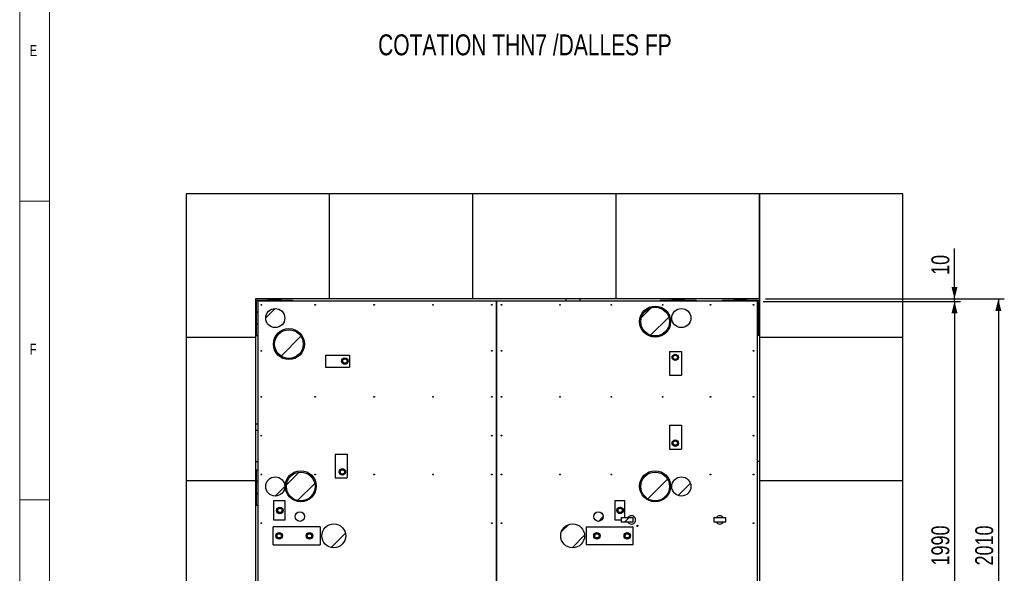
# Model space of a CAD drawing. Header units: millimetres. Extents: x 5 to 589, y 5 to 415.
# Tile 2 of 46: x 5 to 170, y 98 to 190. Entities that reach past the tile are written whole.
import ezdxf

# ---------------------------------------------------------------- set-up
doc = ezdxf.new("R2010")
doc.units = ezdxf.units.MM
for name, color, linetype in [('COTES', 1, 'Continuous'), ('NOTES', 6, 'Continuous'), ('TRAIT-FINS', 9, 'Continuous')]:
    doc.layers.add(name, color=color, linetype=linetype)
doc.layers.add('TRAIT-FORT', color=4, linetype='Continuous', lineweight=25)
doc.styles.add('SLDTEXTSTYLE0', font='TXT', dxfattribs={"width": 0.75})
doc.dimstyles.new('SLDDIMSTYLE0', dxfattribs={"dimtxt": 3, "dimasz": 2, "dimexe": 0, "dimexo": 0.0625, "dimgap": 0.75, "dimtad": 1, "dimdec": 0, "dimlfac": 25, "dimrnd": 1e-09, "dimzin": 12, "dimdsep": 46, "dimtxsty": 'SLDTEXTSTYLE0', "dimsah": 1, "dimcen": 0.09, "dimadec": 0, "dimazin": 3, "dimtfac": 1, "dimtdec": 0, "dimtofl": 0, "dimtmove": 0, "dimatfit": 3, "dimfxl": 1, "dimfrac": 2, "dimtolj": 1, "dimtzin": 12, "dimarcsym": 0})
doc.dimstyles.new('SLDDIMSTYLE1', dxfattribs={"dimtxt": 3, "dimasz": 2, "dimexe": 0, "dimexo": 0.0625, "dimgap": 0.75, "dimtad": 1, "dimdec": 0, "dimlfac": 25, "dimrnd": 1e-09, "dimzin": 12, "dimdsep": 46, "dimtxsty": 'SLDTEXTSTYLE0', "dimsah": 1, "dimcen": 0.09, "dimadec": 0, "dimazin": 3, "dimtfac": 1, "dimtdec": 0, "dimtmove": 0, "dimatfit": 0, "dimfxl": 1, "dimfrac": 2, "dimtolj": 1, "dimtzin": 12, "dimarcsym": 0})

# ---------------------------------------------------------------- blocks, each defined once
blk = doc.blocks.new('_D_6')
at = {"layer": 'COTES', "color": 1, "transparency": 16777216}
for p, q in [((129.46, 143.25), (162.52, 143.25)), ((161.52, 143.25), (161.52, 63.65)), ((129.46, 63.65), (162.52, 63.65))]:
    blk.add_line(p, q, dxfattribs=at)
for points in [[(161.52, 143.25), (161.02, 141.25), (162.02, 141.25)], [(161.52, 63.65), (162.02, 65.65), (161.02, 65.65)]]:
    blk.add_solid(points, dxfattribs=at)
at = {"layer": 'COTES', "color": 1, "transparency": 16777216, "insert": (157.65, 99.02), "char_height": 3, "attachment_point": 1, "rotation": 90, "style": 'SLDTEXTSTYLE0'}
blk.add_mtext('1990', dxfattribs=at)
blk = doc.blocks.new('_D_7')
at = {"layer": 'COTES', "color": 1, "transparency": 16777216}
for p, q in [((129.86, 143.65), (169.86, 143.65)), ((168.86, 143.65), (168.86, 63.25)), ((129.86, 63.25), (169.86, 63.25))]:
    blk.add_line(p, q, dxfattribs=at)
for points in [[(168.86, 143.65), (168.36, 141.65), (169.36, 141.65)], [(168.86, 63.25), (169.36, 65.25), (168.36, 65.25)]]:
    blk.add_solid(points, dxfattribs=at)
at = {"layer": 'COTES', "color": 1, "transparency": 16777216, "insert": (164.99, 99.02), "char_height": 3, "attachment_point": 1, "rotation": 90, "style": 'SLDTEXTSTYLE0'}
blk.add_mtext('2010', dxfattribs=at)
blk = doc.blocks.new('_D_9')
at = {"layer": 'COTES', "color": 1, "transparency": 16777216}
for p, q in [((161.52, 143.65), (161.52, 152.11)), ((129.86, 143.65), (162.52, 143.65)), ((161.52, 143.25), (161.52, 143.65)), ((129.46, 143.25), (162.52, 143.25)), ((161.52, 143.25), (161.52, 140.25))]:
    blk.add_line(p, q, dxfattribs=at)
for points in [[(161.52, 143.65), (162.02, 145.65), (161.02, 145.65)], [(161.52, 143.25), (161.02, 141.25), (162.02, 141.25)]]:
    blk.add_solid(points, dxfattribs=at)
at = {"layer": 'COTES', "color": 1, "transparency": 16777216, "insert": (157.65, 147.68), "char_height": 3, "attachment_point": 1, "rotation": 90, "style": 'SLDTEXTSTYLE0'}
blk.add_mtext('10', dxfattribs=at)

msp = doc.modelspace()

# ---------------------------------------------------------------- hatches: boundary and pattern name
at = {"layer": 'TRAIT-FINS'}
h = msp.add_hatch(dxfattribs=at)
h.set_pattern_fill('ANSI31', color=9, style=0)
edge = h.paths.add_edge_path(flags=0)
edge.add_arc((47.789, 140.449), 1.6, 0, 360)
h = msp.add_hatch(dxfattribs=at)
h.set_pattern_fill('ANSI31', color=9, style=0)
edge = h.paths.add_edge_path(flags=0)
edge.add_arc((111.402, 139.851), 2.4, 0, 360)
h = msp.add_hatch(dxfattribs=at)
h.set_pattern_fill('ANSI31', color=9, style=0)
edge = h.paths.add_edge_path(flags=0)
edge.add_arc((115.786, 140.449), 1.6, 0, 360)
h = msp.add_hatch(dxfattribs=at)
h.set_pattern_fill('ANSI31', color=9, style=0)
edge = h.paths.add_edge_path(flags=0)
edge.add_arc((50.074, 136.089), 2.4, 0, 360)
h = msp.add_hatch(dxfattribs=at)
h.set_pattern_fill('ANSI31', color=9, style=0)
edge = h.paths.add_edge_path(flags=0)
edge.add_arc((47.789, 112.249), 1.6, 0, 360)
h = msp.add_hatch(dxfattribs=at)
h.set_pattern_fill('ANSI31', color=9, style=0)
edge = h.paths.add_edge_path(flags=0)
edge.add_arc((52.058, 112.249), 2.4, 0, 360)
h = msp.add_hatch(dxfattribs=at)
h.set_pattern_fill('ANSI31', color=9, style=0)
edge = h.paths.add_edge_path(flags=0)
edge.add_arc((111.402, 112.249), 2.4, 0, 360)
h = msp.add_hatch(dxfattribs=at)
h.set_pattern_fill('ANSI31', color=9, style=0)
edge = h.paths.add_edge_path(flags=0)
edge.add_arc((115.786, 112.249), 1.6, 0, 360)
h = msp.add_hatch(dxfattribs=at)
h.set_pattern_fill('ANSI31', color=9, style=0)
edge = h.paths.add_edge_path(flags=0)
edge.add_arc((51.906, 107.207), 0.8, 0, 360)
h = msp.add_hatch(dxfattribs=at)
h.set_pattern_fill('ANSI31', color=9, style=0)
edge = h.paths.add_edge_path(flags=0)
edge.add_arc((101.906, 107.207), 0.8, 0, 360)
h = msp.add_hatch(dxfattribs=at)
h.set_pattern_fill('ANSI31', color=9, style=0)
edge = h.paths.add_edge_path(flags=0)
edge.add_arc((57.586, 103.981), 2, 0, 360)
h = msp.add_hatch(dxfattribs=at)
h.set_pattern_fill('ANSI31', color=9, style=0)
edge = h.paths.add_edge_path(flags=0)
edge.add_arc((97.586, 103.981), 2, 0, 360)
h = msp.add_hatch(dxfattribs=at)
h.set_pattern_fill('ANSI31', color=9, style=0)
h.paths.add_polyline_path([(105.73, 106.247), (107.729, 106.247), (107.729, 107.047), (105.73, 107.047)], flags=0)
h = msp.add_hatch(dxfattribs=at)
h.set_pattern_fill('ANSI31', color=9, style=0)
h.paths.add_polyline_path([(121.226, 106.247), (123.225, 106.247), (123.225, 107.047), (121.226, 107.047)], flags=0)

# ---------------------------------------------------------------- linework, layer by layer
at = {"color": 7, "linetype": 'Continuous', "lineweight": 18}
for p, q in [((5, 415), (5, 5)), ((10, 410), (10, 10)), ((10, 160), (5, 160)), ((5, 110), (10, 110))]:
    msp.add_line(p, q, dxfattribs=at)
for centre, radius in [((108.426, 105.647), 0.12), ((106.73, 103.981), 0.36)]:
    msp.add_circle(centre, radius, dxfattribs=at)
at = {"layer": 'TRAIT-FORT', "color": 4, "linetype": 'Continuous', "lineweight": 25}
for p, q in [((32.859, 161.252), (32.859, 137.252)), ((56.859, 161.252), (32.859, 161.252)), ((56.859, 143.652), (56.859, 161.252)), ((80.859, 161.252), (56.859, 161.252)), ((80.859, 143.652), (80.859, 161.252)), ((104.859, 161.252), (80.859, 161.252)), ((104.859, 143.652), (104.859, 161.252)), ((128.859, 161.252), (104.859, 161.252)), ((128.859, 143.652), (128.859, 161.252)), ((128.859, 161.252), (128.859, 137.252)), ((152.859, 161.252), (128.859, 161.252)), ((152.859, 137.252), (152.859, 161.252)), ((44.459, 143.652), (44.459, 137.252)), ((56.859, 143.652), (44.459, 143.652)), ((44.659, 137.452), (44.659, 143.452)), ((44.659, 143.452), (50.659, 143.452)), ((48.078, 143.625), (48.078, 143.652)), ((50.659, 143.452), (50.659, 143.252)), ((80.859, 143.652), (56.859, 143.652)), ((104.859, 143.652), (80.859, 143.652)), ((96.459, 143.652), (96.459, 143.252)), ((98.859, 143.252), (98.859, 143.652)), ((128.859, 143.652), (104.859, 143.652)), ((112.259, 143.252), (112.259, 143.452)), ((112.259, 143.452), (118.259, 143.452)), ((118.259, 143.452), (118.259, 143.252)), ((122.659, 143.452), (128.659, 143.452)), ((122.659, 143.252), (122.659, 143.452)), ((128.659, 143.452), (128.659, 137.452)), ((44.859, 143.252), (44.859, 63.652)), ((84.859, 143.252), (44.859, 143.252)), ((84.859, 143.252), (84.859, 63.652)), ((128.459, 143.252), (84.859, 143.252)), ((84.859, 63.652), (84.859, 143.252)), ((84.859, 143.252), (84.859, 143.252)), ((128.459, 143.252), (128.459, 63.652)), ((128.659, 142.191), (128.859, 142.191)), ((32.859, 137.252), (44.459, 137.252)), ((32.859, 137.252), (32.859, 113.252)), ((44.459, 137.252), (44.459, 113.252)), ((44.859, 137.452), (44.659, 137.452)), ((128.659, 137.452), (128.459, 137.452)), ((128.859, 137.252), (152.859, 137.252)), ((128.859, 137.252), (128.859, 113.252)), ((152.859, 113.252), (152.859, 137.252)), ((56.23, 134.249), (56.23, 132.249)), ((56.23, 134.249), (60.23, 134.249)), ((60.23, 134.249), (60.23, 132.249)), ((113.81, 134.867), (115.81, 134.867)), ((113.81, 134.867), (113.81, 130.867)), ((115.81, 134.867), (115.81, 130.867)), ((56.23, 132.249), (60.23, 132.249)), ((113.81, 130.867), (115.81, 130.867)), ((44.859, 122.67), (44.459, 122.67)), ((113.81, 122.509), (115.81, 122.509)), ((113.81, 122.509), (113.81, 118.509)), ((115.81, 122.509), (115.81, 118.509)), ((44.459, 121.67), (44.859, 121.67)), ((57.814, 117.684), (57.814, 113.684)), ((57.814, 117.684), (59.814, 117.684)), ((59.814, 117.684), (59.814, 113.684)), ((113.81, 118.509), (115.81, 118.509)), ((44.459, 116.452), (44.859, 116.452)), ((128.859, 116.452), (128.459, 116.452)), ((44.659, 115.052), (44.859, 115.052)), ((44.659, 109.052), (44.659, 115.052)), ((32.859, 113.252), (44.459, 113.252)), ((32.859, 113.252), (32.859, 89.252)), ((44.459, 113.252), (44.459, 89.252)), ((57.814, 113.684), (59.814, 113.684)), ((128.859, 113.252), (152.859, 113.252)), ((128.859, 113.252), (128.859, 89.252)), ((152.859, 89.252), (152.859, 113.252)), ((84.859, 112.052), (84.859, 112.052)), ((84.859, 112.052), (84.859, 112.052)), ((44.859, 109.052), (44.659, 109.052)), ((49.462, 109.842), (47.504, 109.842)), ((47.504, 109.842), (47.504, 106.642)), ((49.462, 106.642), (49.462, 109.842)), ((104.648, 109.842), (104.648, 106.642)), ((106.308, 109.842), (104.648, 109.842)), ((106.308, 107.047), (106.308, 109.842)), ((47.504, 106.642), (49.462, 106.642)), ((104.648, 106.642), (105.73, 106.642)), ((105.73, 107.047), (105.73, 106.247)), ((105.73, 107.047), (105.73, 106.247)), ((105.73, 107.047), (107.729, 107.047)), ((105.73, 107.047), (105.73, 107.047)), ((107.729, 106.247), (105.73, 106.247)), ((105.73, 106.247), (105.73, 106.247)), ((107.729, 107.047), (107.73, 107.047)), ((107.729, 106.247), (107.729, 107.047)), ((107.73, 106.247), (107.729, 106.247)), ((107.73, 106.247), (107.73, 107.047)), ((121.226, 107.047), (121.226, 106.247)), ((121.226, 107.047), (121.226, 106.247)), ((121.226, 107.047), (123.225, 107.047)), ((121.226, 107.047), (121.226, 107.047)), ((123.225, 106.247), (121.226, 106.247)), ((121.226, 106.247), (121.226, 106.247)), ((123.225, 106.247), (123.225, 107.047)), ((123.225, 107.047), (123.226, 107.047)), ((123.226, 106.247), (123.225, 106.247)), ((123.226, 106.247), (123.226, 107.047)), ((47.432, 102.463), (47.432, 105.496)), ((55.317, 105.496), (47.432, 105.496)), ((55.317, 105.496), (55.317, 102.463)), ((99.854, 105.496), (107.739, 105.496)), ((99.854, 105.496), (99.854, 102.463)), ((107.739, 102.463), (107.739, 105.496)), ((47.432, 102.463), (55.317, 102.463)), ((107.739, 102.463), (99.854, 102.463))]:
    msp.add_line(p, q, dxfattribs=at)
for centre, radius in [((45.459, 142.652), 0.068), ((47.789, 140.449), 1.6), ((54.471, 142.652), 0.068), ((64.334, 142.652), 0.068), ((74.197, 142.652), 0.068), ((84.059, 142.652), 0.068), ((85.659, 142.652), 0.068), ((95.459, 142.652), 0.068), ((104.059, 142.652), 0.068), ((111.391, 139.851), 2.6), ((111.402, 139.851), 2.4), ((112.659, 142.652), 0.068), ((115.786, 140.449), 1.6), ((120.659, 142.652), 0.068), ((127.859, 142.652), 0.068), ((50.075, 136.092), 2.6), ((50.074, 136.089), 2.4), ((45.459, 134.952), 0.068), ((59.443, 133.249), 0.54), ((59.443, 133.249), 0.361), ((84.059, 134.952), 0.068), ((85.659, 134.952), 0.068), ((114.77, 133.869), 0.54), ((114.77, 133.869), 0.361), ((127.859, 134.952), 0.068), ((45.459, 127.252), 0.068), ((54.471, 127.252), 0.068), ((64.334, 127.252), 0.068), ((74.197, 127.252), 0.068), ((84.059, 127.252), 0.068), ((85.659, 127.252), 0.068), ((95.459, 127.252), 0.068), ((104.059, 127.252), 0.068), ((112.659, 127.252), 0.068), ((120.659, 127.252), 0.068), ((127.859, 127.252), 0.068), ((45.459, 120.752), 0.068), ((84.059, 120.752), 0.068), ((85.659, 120.752), 0.068), ((127.859, 120.752), 0.068), ((114.77, 119.509), 0.54), ((114.77, 119.509), 0.361), ((45.459, 114.252), 0.068), ((47.789, 112.249), 1.6), ((52.057, 112.288), 2.6), ((52.058, 112.249), 2.4), ((54.471, 114.252), 0.068), ((59.027, 114.685), 0.54), ((59.027, 114.685), 0.361), ((64.334, 114.252), 0.068), ((74.197, 114.252), 0.068), ((84.059, 114.252), 0.068), ((85.659, 114.252), 0.068), ((95.459, 114.252), 0.068), ((104.059, 114.252), 0.068), ((111.391, 112.288), 2.6), ((111.402, 112.249), 2.4), ((115.786, 112.249), 1.6), ((120.659, 114.252), 0.068), ((127.859, 114.252), 0.068), ((48.562, 108.229), 0.54), ((48.562, 108.229), 0.361), ((51.906, 107.207), 0.8), ((101.906, 107.207), 0.8), ((105.523, 108.245), 0.54), ((105.523, 108.245), 0.361), ((45.459, 106.111), 0.068), ((57.586, 103.981), 2), ((84.059, 106.111), 0.068), ((85.659, 106.111), 0.068), ((97.586, 103.981), 2), ((127.859, 106.111), 0.068), ((48.442, 103.981), 0.54), ((48.442, 103.981), 0.361), ((53.522, 103.981), 0.54), ((53.522, 103.981), 0.361), ((101.65, 103.981), 0.54), ((101.65, 103.981), 0.361), ((106.73, 103.981), 0.54), ((106.73, 103.981), 0.361)]:
    msp.add_circle(centre, radius, dxfattribs=at)
for centre, radius, start, end in [((47.659, 140.452), 3.2, 69.63587, 110.36413), ((47.659, 140.452), 3.16, 71.68935, 108.31065), ((115.259, 140.452), 3.2, 69.63587, 110.36413), ((115.259, 140.452), 3.16, 71.68935, 108.31065), ((125.659, 140.452), 3.2, 69.63587, 110.36413), ((125.659, 140.452), 3.16, 71.68935, 108.31065), ((47.659, 140.452), 3.2, 159.63587, 200.36413), ((47.659, 140.452), 3.16, 161.68935, 198.31065), ((125.659, 140.452), 3.2, 339.63587, 20.36413), ((125.659, 140.452), 3.16, 341.68935, 18.31065), ((59.23, 133.249), 0.362, 134.58186, 180), ((59.23, 133.249), 0.362, 180, 225.36411), ((58.814, 114.684), 0.362, 134.7404, 180), ((58.814, 114.684), 0.362, 180, 225.58745), ((112.659, 114.252), 0.068, 357.79544, 117.97044), ((47.659, 112.052), 3.2, 159.63587, 200.36413), ((47.659, 112.052), 3.16, 161.68935, 198.31065), ((105.31, 108.247), 0.362, 134.63062, 180), ((105.31, 108.247), 0.362, 180, 225.38246), ((107.426, 106.647), 0.709, 0, 145.64762), ((122.226, 106.647), 0.703, 34.65254, 145.34746), ((107.426, 106.647), 0.709, 214.3597, 0), ((122.226, 106.647), 0.703, 214.65992, 325.34008)]:
    msp.add_arc(centre, radius, start, end, dxfattribs=at)
for points, knots in [([(59.065, 133.471), (59.113, 133.498), (59.194, 133.544), (59.31, 133.61), (59.389, 133.655), (59.433, 133.68), (59.446, 133.688)], [0, 0, 0, 0, 0.3862435, 0.6384308, 0.8974327, 1, 1, 1, 1]), ([(59.825, 133.466), (59.792, 133.485), (59.725, 133.524), (59.627, 133.582), (59.533, 133.637), (59.475, 133.671), (59.446, 133.688)], [0, 0, 0, 0, 0.2646059, 0.5349496, 0.7653441, 1, 1, 1, 1]), ([(114.388, 133.652), (114.389, 133.69), (114.389, 133.767), (114.39, 133.881), (114.391, 133.99), (114.391, 134.057), (114.391, 134.091)], [0, 0, 0, 0, 0.2646059, 0.5349496, 0.7653441, 1, 1, 1, 1]), ([(114.388, 133.652), (114.421, 133.633), (114.488, 133.594), (114.586, 133.536), (114.68, 133.481), (114.738, 133.447), (114.767, 133.43)], [0, 0, 0, 0, 0.2646059, 0.5349496, 0.7653441, 1, 1, 1, 1]), ([(114.391, 134.091), (114.44, 134.118), (114.52, 134.164), (114.637, 134.23), (114.715, 134.275), (114.76, 134.3), (114.773, 134.308)], [0, 0, 0, 0, 0.3862435, 0.6384308, 0.8974327, 1, 1, 1, 1]), ([(114.767, 133.43), (114.815, 133.458), (114.896, 133.503), (115.012, 133.57), (115.091, 133.614), (115.136, 133.64), (115.148, 133.647)], [0, 0, 0, 0, 0.3862435, 0.6384308, 0.8974327, 1, 1, 1, 1]), ([(115.151, 134.086), (115.118, 134.105), (115.052, 134.144), (114.954, 134.202), (114.859, 134.257), (114.802, 134.291), (114.773, 134.308)], [0, 0, 0, 0, 0.2646059, 0.5349496, 0.7653441, 1, 1, 1, 1]), ([(115.151, 134.086), (115.151, 134.048), (115.15, 133.971), (115.15, 133.857), (115.149, 133.748), (115.149, 133.681), (115.148, 133.647)], [0, 0, 0, 0, 0.2646059, 0.5349496, 0.7653441, 1, 1, 1, 1]), ([(59.062, 133.032), (59.062, 133.07), (59.063, 133.147), (59.063, 133.261), (59.064, 133.37), (59.065, 133.437), (59.065, 133.471)], [0, 0, 0, 0, 0.2646059, 0.5349496, 0.7653441, 1, 1, 1, 1]), ([(59.062, 133.032), (59.095, 133.013), (59.161, 132.974), (59.259, 132.916), (59.354, 132.861), (59.411, 132.827), (59.44, 132.81)], [0, 0, 0, 0, 0.2646059, 0.5349496, 0.7653441, 1, 1, 1, 1]), ([(59.44, 132.81), (59.489, 132.838), (59.569, 132.883), (59.686, 132.95), (59.764, 132.994), (59.809, 133.02), (59.822, 133.027)], [0, 0, 0, 0, 0.3862435, 0.6384308, 0.8974327, 1, 1, 1, 1]), ([(59.825, 133.466), (59.824, 133.428), (59.824, 133.351), (59.823, 133.237), (59.822, 133.128), (59.822, 133.061), (59.822, 133.027)], [0, 0, 0, 0, 0.2646059, 0.5349496, 0.7653441, 1, 1, 1, 1]), ([(114.388, 119.292), (114.389, 119.33), (114.389, 119.407), (114.39, 119.521), (114.391, 119.63), (114.391, 119.697), (114.391, 119.731)], [0, 0, 0, 0, 0.2646059, 0.5349496, 0.7653441, 1, 1, 1, 1]), ([(114.388, 119.292), (114.421, 119.273), (114.488, 119.234), (114.586, 119.176), (114.68, 119.121), (114.738, 119.087), (114.767, 119.07)], [0, 0, 0, 0, 0.2646059, 0.5349496, 0.7653441, 1, 1, 1, 1]), ([(114.391, 119.731), (114.44, 119.758), (114.52, 119.804), (114.637, 119.87), (114.715, 119.915), (114.76, 119.94), (114.773, 119.948)], [0, 0, 0, 0, 0.3862435, 0.6384308, 0.8974327, 1, 1, 1, 1]), ([(114.767, 119.07), (114.815, 119.098), (114.896, 119.143), (115.012, 119.21), (115.091, 119.254), (115.136, 119.28), (115.148, 119.287)], [0, 0, 0, 0, 0.3862435, 0.6384308, 0.8974327, 1, 1, 1, 1]), ([(115.151, 119.726), (115.118, 119.745), (115.052, 119.784), (114.954, 119.842), (114.859, 119.897), (114.802, 119.931), (114.773, 119.948)], [0, 0, 0, 0, 0.2646059, 0.5349496, 0.7653441, 1, 1, 1, 1]), ([(115.151, 119.726), (115.151, 119.688), (115.15, 119.611), (115.15, 119.497), (115.149, 119.388), (115.149, 119.321), (115.148, 119.287)], [0, 0, 0, 0, 0.2646059, 0.5349496, 0.7653441, 1, 1, 1, 1]), ([(58.646, 114.468), (58.646, 114.506), (58.647, 114.583), (58.647, 114.697), (58.648, 114.806), (58.649, 114.873), (58.649, 114.907)], [0, 0, 0, 0, 0.2646059, 0.5349496, 0.7653441, 1, 1, 1, 1]), ([(58.646, 114.468), (58.679, 114.449), (58.745, 114.41), (58.843, 114.352), (58.938, 114.297), (58.995, 114.263), (59.024, 114.246)], [0, 0, 0, 0, 0.2646059, 0.5349496, 0.7653441, 1, 1, 1, 1]), ([(58.649, 114.907), (58.697, 114.934), (58.778, 114.98), (58.894, 115.046), (58.973, 115.091), (59.017, 115.116), (59.03, 115.124)], [0, 0, 0, 0, 0.3862435, 0.6384308, 0.8974327, 1, 1, 1, 1]), ([(59.024, 114.246), (59.073, 114.274), (59.153, 114.319), (59.27, 114.386), (59.348, 114.43), (59.393, 114.456), (59.406, 114.463)], [0, 0, 0, 0, 0.3862435, 0.6384308, 0.8974327, 1, 1, 1, 1]), ([(59.409, 114.902), (59.376, 114.921), (59.309, 114.96), (59.211, 115.018), (59.117, 115.073), (59.059, 115.107), (59.03, 115.124)], [0, 0, 0, 0, 0.2646059, 0.5349496, 0.7653441, 1, 1, 1, 1]), ([(59.409, 114.902), (59.408, 114.864), (59.408, 114.787), (59.407, 114.673), (59.406, 114.564), (59.406, 114.497), (59.406, 114.463)], [0, 0, 0, 0, 0.2646059, 0.5349496, 0.7653441, 1, 1, 1, 1]), ([(48.18, 108.012), (48.181, 108.05), (48.181, 108.127), (48.182, 108.241), (48.183, 108.35), (48.183, 108.417), (48.183, 108.451)], [0, 0, 0, 0, 0.2646059, 0.5349496, 0.7653441, 1, 1, 1, 1]), ([(48.18, 108.012), (48.213, 107.993), (48.28, 107.954), (48.378, 107.896), (48.472, 107.841), (48.53, 107.807), (48.559, 107.79)], [0, 0, 0, 0, 0.2646059, 0.5349496, 0.7653441, 1, 1, 1, 1]), ([(48.183, 108.451), (48.232, 108.478), (48.312, 108.524), (48.429, 108.59), (48.507, 108.635), (48.552, 108.66), (48.565, 108.668)], [0, 0, 0, 0, 0.3862435, 0.6384308, 0.8974327, 1, 1, 1, 1]), ([(48.559, 107.79), (48.607, 107.818), (48.688, 107.863), (48.804, 107.93), (48.883, 107.974), (48.927, 108), (48.94, 108.007)], [0, 0, 0, 0, 0.3862435, 0.6384308, 0.8974327, 1, 1, 1, 1]), ([(48.943, 108.446), (48.91, 108.465), (48.844, 108.504), (48.745, 108.562), (48.651, 108.617), (48.594, 108.651), (48.565, 108.668)], [0, 0, 0, 0, 0.2646059, 0.5349496, 0.7653441, 1, 1, 1, 1]), ([(48.943, 108.446), (48.943, 108.408), (48.942, 108.331), (48.942, 108.217), (48.941, 108.107), (48.94, 108.041), (48.94, 108.007)], [0, 0, 0, 0, 0.2646059, 0.5349496, 0.7653441, 1, 1, 1, 1]), ([(105.142, 108.028), (105.142, 108.066), (105.143, 108.143), (105.143, 108.257), (105.144, 108.366), (105.145, 108.433), (105.145, 108.467)], [0, 0, 0, 0, 0.2646059, 0.5349496, 0.7653441, 1, 1, 1, 1]), ([(105.142, 108.028), (105.175, 108.009), (105.241, 107.97), (105.339, 107.912), (105.434, 107.857), (105.491, 107.823), (105.52, 107.806)], [0, 0, 0, 0, 0.2646059, 0.5349496, 0.7653441, 1, 1, 1, 1]), ([(105.145, 108.467), (105.193, 108.494), (105.274, 108.54), (105.39, 108.606), (105.469, 108.651), (105.513, 108.676), (105.526, 108.684)], [0, 0, 0, 0, 0.3862435, 0.6384308, 0.8974327, 1, 1, 1, 1]), ([(105.52, 107.806), (105.569, 107.834), (105.649, 107.879), (105.766, 107.946), (105.844, 107.99), (105.889, 108.016), (105.902, 108.023)], [0, 0, 0, 0, 0.3862435, 0.6384308, 0.8974327, 1, 1, 1, 1]), ([(105.905, 108.462), (105.872, 108.481), (105.805, 108.52), (105.707, 108.578), (105.613, 108.633), (105.555, 108.667), (105.526, 108.684)], [0, 0, 0, 0, 0.2646059, 0.5349496, 0.7653441, 1, 1, 1, 1]), ([(105.905, 108.462), (105.904, 108.424), (105.904, 108.347), (105.903, 108.233), (105.902, 108.124), (105.902, 108.057), (105.902, 108.023)], [0, 0, 0, 0, 0.2646059, 0.5349496, 0.7653441, 1, 1, 1, 1]), ([(48.06, 103.764), (48.061, 103.802), (48.061, 103.879), (48.062, 103.993), (48.063, 104.102), (48.063, 104.169), (48.063, 104.203)], [0, 0, 0, 0, 0.2646059, 0.5349496, 0.7653441, 1, 1, 1, 1]), ([(48.063, 104.203), (48.112, 104.23), (48.192, 104.276), (48.309, 104.342), (48.387, 104.387), (48.432, 104.412), (48.445, 104.42)], [0, 0, 0, 0, 0.3862435, 0.6384308, 0.8974327, 1, 1, 1, 1]), ([(48.823, 104.198), (48.79, 104.217), (48.724, 104.256), (48.626, 104.314), (48.531, 104.369), (48.474, 104.403), (48.445, 104.42)], [0, 0, 0, 0, 0.2646059, 0.5349496, 0.7653441, 1, 1, 1, 1]), ([(48.823, 104.198), (48.823, 104.16), (48.822, 104.083), (48.822, 103.969), (48.821, 103.859), (48.821, 103.793), (48.82, 103.759)], [0, 0, 0, 0, 0.2646059, 0.5349496, 0.7653441, 1, 1, 1, 1]), ([(53.14, 103.764), (53.141, 103.802), (53.141, 103.879), (53.142, 103.993), (53.143, 104.102), (53.143, 104.169), (53.143, 104.203)], [0, 0, 0, 0, 0.2646059, 0.5349496, 0.7653441, 1, 1, 1, 1]), ([(53.143, 104.203), (53.192, 104.23), (53.272, 104.276), (53.389, 104.342), (53.467, 104.387), (53.512, 104.412), (53.525, 104.42)], [0, 0, 0, 0, 0.3862435, 0.6384308, 0.8974327, 1, 1, 1, 1]), ([(53.903, 104.198), (53.87, 104.217), (53.804, 104.256), (53.706, 104.314), (53.611, 104.369), (53.554, 104.403), (53.525, 104.42)], [0, 0, 0, 0, 0.2646059, 0.5349496, 0.7653441, 1, 1, 1, 1]), ([(53.903, 104.198), (53.903, 104.16), (53.902, 104.083), (53.902, 103.969), (53.901, 103.859), (53.901, 103.793), (53.9, 103.759)], [0, 0, 0, 0, 0.2646059, 0.5349496, 0.7653441, 1, 1, 1, 1]), ([(101.268, 103.764), (101.269, 103.802), (101.269, 103.879), (101.27, 103.993), (101.271, 104.102), (101.271, 104.169), (101.271, 104.203)], [0, 0, 0, 0, 0.2646059, 0.5349496, 0.7653441, 1, 1, 1, 1]), ([(101.271, 104.203), (101.32, 104.23), (101.4, 104.276), (101.517, 104.342), (101.595, 104.387), (101.64, 104.412), (101.653, 104.42)], [0, 0, 0, 0, 0.3862435, 0.6384308, 0.8974327, 1, 1, 1, 1]), ([(102.031, 104.198), (101.998, 104.217), (101.932, 104.256), (101.834, 104.314), (101.739, 104.369), (101.682, 104.403), (101.653, 104.42)], [0, 0, 0, 0, 0.2646059, 0.5349496, 0.7653441, 1, 1, 1, 1]), ([(102.031, 104.198), (102.031, 104.16), (102.03, 104.083), (102.03, 103.969), (102.029, 103.859), (102.029, 103.793), (102.028, 103.759)], [0, 0, 0, 0, 0.2646059, 0.5349496, 0.7653441, 1, 1, 1, 1]), ([(106.348, 103.764), (106.349, 103.802), (106.349, 103.879), (106.35, 103.993), (106.351, 104.102), (106.351, 104.169), (106.351, 104.203)], [0, 0, 0, 0, 0.2646059, 0.5349496, 0.7653441, 1, 1, 1, 1]), ([(106.351, 104.203), (106.4, 104.23), (106.48, 104.276), (106.597, 104.342), (106.675, 104.387), (106.72, 104.412), (106.733, 104.42)], [0, 0, 0, 0, 0.3862435, 0.6384308, 0.8974327, 1, 1, 1, 1]), ([(107.111, 104.198), (107.078, 104.217), (107.012, 104.256), (106.914, 104.314), (106.819, 104.369), (106.762, 104.403), (106.733, 104.42)], [0, 0, 0, 0, 0.2646059, 0.5349496, 0.7653441, 1, 1, 1, 1]), ([(107.111, 104.198), (107.111, 104.16), (107.11, 104.083), (107.11, 103.969), (107.109, 103.859), (107.109, 103.793), (107.108, 103.759)], [0, 0, 0, 0, 0.2646059, 0.5349496, 0.7653441, 1, 1, 1, 1]), ([(48.06, 103.764), (48.093, 103.745), (48.16, 103.706), (48.258, 103.648), (48.352, 103.593), (48.41, 103.559), (48.439, 103.542)], [0, 0, 0, 0, 0.2646059, 0.5349496, 0.7653441, 1, 1, 1, 1]), ([(48.439, 103.542), (48.487, 103.57), (48.568, 103.615), (48.684, 103.682), (48.763, 103.726), (48.808, 103.752), (48.82, 103.759)], [0, 0, 0, 0, 0.3862435, 0.6384308, 0.8974327, 1, 1, 1, 1]), ([(53.14, 103.764), (53.173, 103.745), (53.24, 103.706), (53.338, 103.648), (53.432, 103.593), (53.49, 103.559), (53.519, 103.542)], [0, 0, 0, 0, 0.2646059, 0.5349496, 0.7653441, 1, 1, 1, 1]), ([(53.519, 103.542), (53.567, 103.57), (53.648, 103.615), (53.764, 103.682), (53.843, 103.726), (53.888, 103.752), (53.9, 103.759)], [0, 0, 0, 0, 0.3862435, 0.6384308, 0.8974327, 1, 1, 1, 1]), ([(101.268, 103.764), (101.301, 103.745), (101.368, 103.706), (101.466, 103.648), (101.56, 103.593), (101.618, 103.559), (101.647, 103.542)], [0, 0, 0, 0, 0.2646059, 0.5349496, 0.7653441, 1, 1, 1, 1]), ([(101.647, 103.542), (101.695, 103.57), (101.776, 103.615), (101.892, 103.682), (101.971, 103.726), (102.016, 103.752), (102.028, 103.759)], [0, 0, 0, 0, 0.3862435, 0.6384308, 0.8974327, 1, 1, 1, 1]), ([(106.348, 103.764), (106.381, 103.745), (106.448, 103.706), (106.546, 103.648), (106.64, 103.593), (106.698, 103.559), (106.727, 103.542)], [0, 0, 0, 0, 0.2646059, 0.5349496, 0.7653441, 1, 1, 1, 1]), ([(106.727, 103.542), (106.775, 103.57), (106.856, 103.615), (106.972, 103.682), (107.051, 103.726), (107.096, 103.752), (107.108, 103.759)], [0, 0, 0, 0, 0.3862435, 0.6384308, 0.8974327, 1, 1, 1, 1])]:
    msp.add_open_spline(points, degree=3, knots=knots, dxfattribs=at)

# ---------------------------------------------------------------- texts
at = {"layer": 'NOTES', "color": 211, "attachment_point": 1, "style": 'SLDTEXTSTYLE0'}
for s, insert, char_height in [('COTATION THN7 /DALLES FP', (65.018, 187.953), 3.5), ('E', (6.667, 186.168), 1.852), ('F', (6.667, 136.168), 1.852)]:
    msp.add_mtext(s, dxfattribs=dict(at, insert=insert, char_height=char_height))

# ---------------------------------------------------------------- dimensions: what is measured, and where the dimension line sits
at = {"layer": 'COTES', "color": 1}
for base, p1, p2, dimstyle, picture, middle in [((161.521, 143.652), (128.459, 143.252), (128.859, 143.652), 'SLDDIMSTYLE1', '_D_9', (161.521, 149.895)), ((168.859, 63.252), (128.859, 143.652), (128.859, 63.252), 'SLDDIMSTYLE0', '_D_7', (168.859, 103.452)), ((161.521, 63.652), (128.459, 143.252), (128.459, 63.652), 'SLDDIMSTYLE0', '_D_6', (161.521, 103.452))]:
    dim = msp.add_linear_dim(base=base, p1=p1, p2=p2, angle=90, dimstyle=dimstyle, dxfattribs=at)
    dim.commit()
    dim.dimension.update_dxf_attribs({"geometry": picture, "text_midpoint": middle, "dimtype": 160})

doc.saveas('drawing.dxf')
